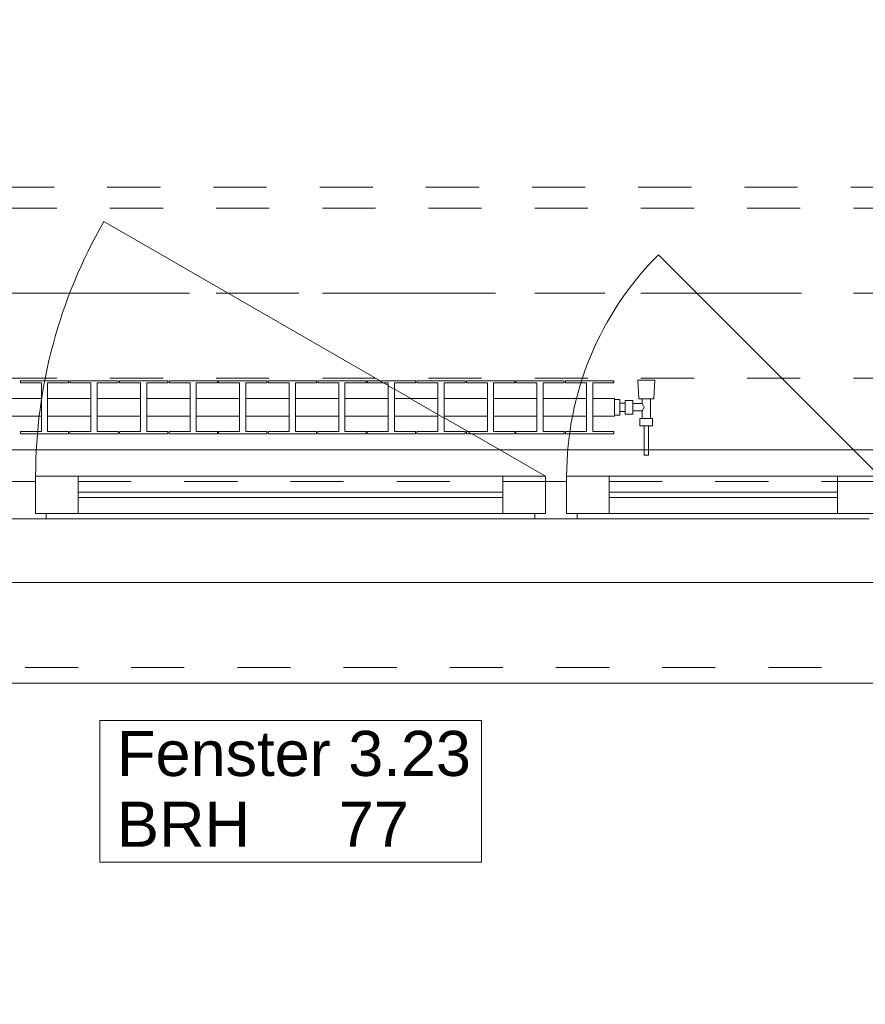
# Model space of a CAD drawing. Header units: metres. Extents: x -4 to 99, y -11 to 17.
# Tile 147 of 256: x 16.21 to 17.8, y -0.79 to 1.07. Entities that reach past the tile are written whole.
import ezdxf

# ---------------------------------------------------------------- set-up
doc = ezdxf.new("R2010")
doc.units = ezdxf.units.M
doc.header["$MEASUREMENT"] = 0
for name, pattern in [('Achse', [0.2, 0.1, -0.05, 0, -0.05]), ('Strichlinie doppelt', [0.546806, 0.264583, -0.105833, 0.070556, -0.105833]), ('Strichlinie eng', [0.115, 0.075, -0.04]), ('Untersicht', [0.1, 0.075, -0.025]), ('Wipeout_Contour', [1, 0, -1])]:
    doc.linetypes.add(name, pattern=pattern)
for name, color, linetype in [('152 - Bemaßung_ Beschriftung.Ausbau', 7, 'Continuous'), ('451 - Universal.Achsen Raster', 7, 'Continuous'), ('603 - Struktur.Bodenplatte_ Decke Roh', 7, 'Continuous'), ('604 - Struktur.Wand Aussen', 7, 'Continuous'), ('608 - Struktur.Träger', 7, 'Continuous'), ('650 - Abdeckung.Fußboden Aufbau', 7, 'Continuous'), ('801 - HKLSE.Heizung_ Klima_ Lüftung', 7, 'Continuous'), ('Neubau_653 - Abdeckung.TB Verkofferung', 7, 'Continuous')]:
    doc.layers.add(name, color=color, linetype=linetype)
doc.styles.add('ERSTELLTER_STIL_2', font='txt')
doc.dimstyles.new('ERSTELLTER_STIL__1', dxfattribs={"dimtxt": 0.1, "dimasz": 0.0532, "dimexe": 0.18, "dimexo": 0.0625, "dimgap": 0, "dimtad": 1, "dimzin": 0, "dimdsep": 46, "dimtxsty": 'ERSTELLTER_STIL_2', "dimblk": 'ARROWHEAD_2', "dimblk1": 'ARROWHEAD_2', "dimblk2": 'ARROWHEAD_2', "dimcen": 0.09, "dimse1": 1, "dimse2": 1, "dimclrd": 7, "dimclre": 7, "dimclrt": 7, "dimazin": 0, "dimtfac": 1, "dimtdec": 4, "dimtmove": 0, "dimatfit": 3, "dimfxl": 1, "dimtolj": 1, "dimtzin": 0, "dimarcsym": 0})
doc.dimstyles.new('ERSTELLTER_STIL__2', dxfattribs={"dimtxt": 0.1, "dimasz": 0.0532, "dimexe": 0.18, "dimexo": 0.0625, "dimgap": 0, "dimtad": 1, "dimtih": 1, "dimtoh": 1, "dimzin": 0, "dimdsep": 46, "dimtxsty": 'ERSTELLTER_STIL_2', "dimblk": 'ARROWHEAD_2', "dimblk1": 'ARROWHEAD_2', "dimblk2": 'ARROWHEAD_2', "dimcen": 0.09, "dimse1": 1, "dimse2": 1, "dimclrd": 7, "dimclre": 7, "dimclrt": 7, "dimazin": 0, "dimtfac": 1, "dimtdec": 4, "dimtmove": 0, "dimatfit": 3, "dimfxl": 1, "dimtolj": 1, "dimtzin": 0, "dimarcsym": 0})
doc.dimstyles.new('ERSTELLTER_STIL__4', dxfattribs={"dimtxt": 0.1, "dimasz": 0.0532, "dimexe": 0.18, "dimexo": 0.0625, "dimgap": 0, "dimtad": 1, "dimzin": 0, "dimdsep": 46, "dimtxsty": 'ERSTELLTER_STIL_2', "dimblk": 'ARROWHEAD_2', "dimblk1": 'ARROWHEAD_2', "dimblk2": 'ARROWHEAD_2', "dimcen": 0.09, "dimse1": 1, "dimse2": 1, "dimclrd": 7, "dimclre": 7, "dimclrt": 7, "dimazin": 0, "dimtfac": 1, "dimtdec": 4, "dimtmove": 2, "dimatfit": 3, "dimfxl": 1, "dimtolj": 1, "dimtzin": 0, "dimarcsym": 0})

# ---------------------------------------------------------------- blocks, each defined once
blk = doc.blocks.new('*D363')
at = {"layer": '152 - Bemaßung_ Beschriftung.Ausbau', "color": 7, "linetype": 'Continuous', "lineweight": 5}
for p, q in [((-1.675, 0.005), (-1.675, 0.245)), ((-1.71, 0.0252), (-1.64, -0.0152)), ((-1.6225, 0.005), (-1.7275, 0.005)), ((-1.675, -0.145), (-1.675, 0.005)), ((-1.71, -0.1248), (-1.64, -0.1652)), ((-1.6225, -0.145), (-1.7275, -0.145)), ((-1.675, -0.1792), (-1.675, -0.145))]:
    blk.add_line(p, q, dxfattribs=at)
at = {"layer": '152 - Bemaßung_ Beschriftung.Ausbau', "color": 7, "lineweight": 5, "insert": (-1.6866, -0.1459), "char_height": 0.1, "attachment_point": 7, "rotation": 90, "style": 'ERSTELLTER_STIL_2'}
blk.add_mtext('\\A1;{\\pql;\\fArial|b0|i0|c0|p38;15}', dxfattribs=at)
blk = doc.blocks.new('ARROWHEAD_2')
at = {"color": 0, "linetype": 'Continuous', "lineweight": 0}
for p, q in [((-0.378, -0.655), (0.378, 0.655)), ((0, 0), (-1, 0))]:
    blk.add_line(p, q, dxfattribs=at)
blk = doc.blocks.new('*D364')
at = {"layer": '152 - Bemaßung_ Beschriftung.Ausbau', "color": 7, "linetype": 'Continuous', "lineweight": 5}
blk.add_line((-1.71, 0.0252), (-1.64, -0.0152), dxfattribs=at)
blk = doc.blocks.new('*D369')
at = {"layer": '152 - Bemaßung_ Beschriftung.Ausbau', "color": 7, "linetype": 'Continuous', "lineweight": 5}
for p, q in [((-2.175, 0.005), (-2.175, 0.245)), ((-2.21, 0.0252), (-2.14, -0.0152)), ((-2.1225, 0.005), (-2.2275, 0.005)), ((-2.175, -0.145), (-2.175, 0.005)), ((-2.21, -0.1248), (-2.14, -0.1652)), ((-2.1225, -0.145), (-2.2275, -0.145)), ((-2.175, -0.1792), (-2.175, -0.145))]:
    blk.add_line(p, q, dxfattribs=at)
at = {"layer": '152 - Bemaßung_ Beschriftung.Ausbau', "color": 7, "lineweight": 5, "insert": (-2.1845, -0.1451), "char_height": 0.1, "attachment_point": 7, "rotation": 90, "style": 'ERSTELLTER_STIL_2'}
blk.add_mtext('\\A1;{\\pql;\\fArial|b0|i0|c0|p38;15}', dxfattribs=at)
blk = doc.blocks.new('*D370')
at = {"layer": '152 - Bemaßung_ Beschriftung.Ausbau', "color": 7, "linetype": 'Continuous', "lineweight": 5}
for p, q in [((-2.21, 0.2702), (-2.14, 0.2298)), ((-2.14, 0.2248), (-2.21, 0.2652)), ((-2.1225, 0.245), (-2.2275, 0.245)), ((-2.175, 0.005), (-2.175, 0.245)), ((-2.21, 0.0252), (-2.14, -0.0152))]:
    blk.add_line(p, q, dxfattribs=at)
at = {"layer": '152 - Bemaßung_ Beschriftung.Ausbau', "color": 7, "lineweight": 5, "insert": (-2.195, 0.0491), "char_height": 0.1, "attachment_point": 7, "rotation": 90, "style": 'ERSTELLTER_STIL_2'}
blk.add_mtext('\\A1;{\\pql;\\fArial|b0|i0|c0|p38;24}', dxfattribs=at)
blk = doc.blocks.new('*D393')
at = {"layer": '152 - Bemaßung_ Beschriftung.Ausbau', "color": 7, "linetype": 'Continuous', "lineweight": 5}
for p, q in [((15.5402, -4.025), (15.4998, -4.095)), ((15.52, -4.1125), (15.52, -4.0075)), ((17.9402, -4.025), (17.8998, -4.095)), ((17.92, -4.1125), (17.92, -4.0075)), ((14.32, -4.06), (15.52, -4.06)), ((15.52, -4.06), (17.92, -4.06)), ((17.92, -4.06), (19.12, -4.06))]:
    blk.add_line(p, q, dxfattribs=at)
at = {"layer": '152 - Bemaßung_ Beschriftung.Ausbau', "color": 7, "lineweight": 5, "char_height": 0.1, "attachment_point": 7, "style": 'ERSTELLTER_STIL_2'}
for s, insert in [('\\A1;{\\pql;\\fArial|b0|i0|c0|p38;2,40}', (16.587, -4.04)), ('\\A1;{\\pql;\\fArial|b0|i0|c0|p38;2,01}', (16.587, -4.18))]:
    blk.add_mtext(s, dxfattribs=dict(at, insert=insert))
blk = doc.blocks.new('*D429')
at = {"layer": '152 - Bemaßung_ Beschriftung.Ausbau', "color": 7, "linetype": 'Continuous', "lineweight": 5}
for p, q in [((11.4, -4.6125), (11.4, -4.5075)), ((18.47, -4.6125), (18.47, -4.5075)), ((11.4202, -4.525), (11.3798, -4.595)), ((18.4902, -4.525), (18.4498, -4.595)), ((11.27, -4.56), (11.4, -4.56)), ((11.4, -4.56), (18.47, -4.56))]:
    blk.add_line(p, q, dxfattribs=at)
at = {"layer": '152 - Bemaßung_ Beschriftung.Ausbau', "color": 7, "lineweight": 5, "char_height": 0.1, "attachment_point": 7, "style": 'ERSTELLTER_STIL_2'}
for s, insert in [('\\A1;{\\pql;\\fArial|b0|i0|c0|p38;7,07}', (14.7261, -4.54)), ('\\A1;{\\pql;\\fArial|b0|i0|c0|p38;12}', (18.298, -4.54))]:
    blk.add_mtext(s, dxfattribs=dict(at, insert=insert))
blk = doc.blocks.new('*D468')
at = {"layer": '152 - Bemaßung_ Beschriftung.Ausbau', "color": 7, "linetype": 'Continuous', "lineweight": 5}
for p, q in [((15.08, -5.1125), (15.08, -5.0075)), ((18.38, -5.1125), (18.38, -5.0075)), ((15.1002, -5.025), (15.0598, -5.095)), ((18.4002, -5.025), (18.3598, -5.095)), ((14.78, -5.06), (15.08, -5.06)), ((15.08, -5.06), (18.38, -5.06)), ((18.38, -5.06), (18.68, -5.06))]:
    blk.add_line(p, q, dxfattribs=at)
at = {"layer": '152 - Bemaßung_ Beschriftung.Ausbau', "color": 7, "lineweight": 5, "insert": (16.597, -5.04), "char_height": 0.1, "attachment_point": 7, "style": 'ERSTELLTER_STIL_2'}
blk.add_mtext('\\A1;{\\pql;\\fArial|b0|i0|c0|p38;3,30}', dxfattribs=at)
blk = doc.blocks.new('*D497')
at = {"layer": '152 - Bemaßung_ Beschriftung.Ausbau', "color": 7, "linetype": 'Continuous', "lineweight": 5}
for p, q in [((-0.165, -5.6125), (-0.165, -5.5075)), ((62.425, -5.6125), (62.425, -5.5075)), ((-0.1448, -5.525), (-0.1852, -5.595)), ((62.4048, -5.595), (62.4452, -5.525)), ((-0.1992, -5.56), (-0.165, -5.56)), ((-0.165, -5.56), (62.425, -5.56)), ((62.425, -5.56), (62.4593, -5.56))]:
    blk.add_line(p, q, dxfattribs=at)
at = {"layer": '152 - Bemaßung_ Beschriftung.Ausbau', "color": 7, "lineweight": 5, "insert": (30.959, -5.54), "char_height": 0.1, "attachment_point": 7, "style": 'ERSTELLTER_STIL_2'}
blk.add_mtext('\\A1;{\\pql;\\fArial|b0|i0|c0|p38;62,59}', dxfattribs=at)

msp = doc.modelspace()

# ---------------------------------------------------------------- linework, layer by layer
at = {"layer": '451 - Universal.Achsen Raster', "color": 160, "linetype": 'Strichlinie doppelt', "lineweight": 9, "true_color": 0x3232ff}
msp.add_line((64.935, 0.55), (-3.175, 0.55), dxfattribs=at)
at = {"layer": '603 - Struktur.Bodenplatte_ Decke Roh', "color": 7, "linetype": 'Continuous', "lineweight": 18, "flags": 128}
msp.add_lwpolyline([(-0.015, 0.005), (43.73, 0.005)], dxfattribs=at)
at = {"layer": '604 - Struktur.Wand Aussen', "color": 7, "linetype": 'Continuous', "lineweight": 13}
for p, q in [((16.24, 0.135), (16.24, 0.205)), ((16.24, 0.205), (16.32, 0.205)), ((16.32, 0.205), (17.12, 0.205)), ((16.32, 0.205), (16.32, 0.135)), ((17.12, 0.135), (17.12, 0.205)), ((17.12, 0.205), (17.2, 0.205)), ((17.2, 0.205), (17.2, 0.135)), ((17.24, 0.135), (17.24, 0.205)), ((17.24, 0.205), (17.32, 0.205)), ((17.32, 0.205), (17.75, 0.205)), ((17.32, 0.205), (17.32, 0.135)), ((17.75, 0.135), (17.75, 0.205)), ((17.75, 0.205), (17.83, 0.205)), ((16.2, 0.195), (16.22, 0.195)), ((16.22, 0.195), (16.24, 0.195)), ((16.24, 0.195), (16.24, 0.135)), ((17.2, 0.135), (17.2, 0.195)), ((17.2, 0.195), (17.22, 0.195)), ((17.22, 0.195), (17.24, 0.195)), ((17.24, 0.195), (17.24, 0.135)), ((16.32, 0.175), (17.12, 0.175)), ((17.32, 0.175), (17.75, 0.175)), ((17.12, 0.165), (16.32, 0.165)), ((17.75, 0.165), (17.32, 0.165)), ((16.24, 0.135), (16.26, 0.135)), ((16.32, 0.135), (16.24, 0.135)), ((16.26, 0.135), (16.26, 0.125)), ((17.12, 0.135), (16.32, 0.135)), ((17.2, 0.135), (17.12, 0.135)), ((17.18, 0.125), (17.18, 0.135)), ((17.18, 0.135), (17.2, 0.135)), ((17.24, 0.135), (17.26, 0.135)), ((17.32, 0.135), (17.24, 0.135)), ((17.26, 0.135), (17.26, 0.125)), ((17.75, 0.135), (17.32, 0.135)), ((17.83, 0.135), (17.75, 0.135)), ((16.22, 0.125), (16.18, 0.125)), ((16.26, 0.125), (16.22, 0.125)), ((17.18, 0.125), (16.26, 0.125)), ((17.22, 0.125), (17.18, 0.125)), ((17.26, 0.125), (17.22, 0.125)), ((17.81, 0.125), (17.26, 0.125))]:
    msp.add_line(p, q, dxfattribs=at)
at = {"layer": '604 - Struktur.Wand Aussen', "color": 7, "linetype": 'Strichlinie eng', "lineweight": 9}
msp.add_line((15.62, -0.155), (17.82, -0.155), dxfattribs=at)
at = {"layer": '604 - Struktur.Wand Aussen', "color": 7, "linetype": 'Continuous', "lineweight": 9}
msp.add_line((15.62, -0.185), (17.82, -0.185), dxfattribs=at)
at = {"layer": '604 - Struktur.Wand Aussen', "color": 7, "linetype": 'Continuous', "lineweight": 9, "flags": 128}
msp.add_lwpolyline([(16.3606, -0.5221), (17.0794, -0.5221), (17.0794, -0.3886), (17.0794, -0.255), (16.3606, -0.255), (16.3606, -0.3886)], close=True, dxfattribs=at)
at = {"layer": '608 - Struktur.Träger', "color": 7, "linetype": 'Untersicht', "lineweight": 13}
msp.add_line((0.38, 0.71), (61.88, 0.71), dxfattribs=at)
at = {"layer": '608 - Struktur.Träger', "color": 7, "linetype": 'Achse', "lineweight": 9}
msp.add_line((0.38, 0.55), (61.88, 0.55), dxfattribs=at)
at = {"layer": '650 - Abdeckung.Fußboden Aufbau', "color": 7, "linetype": 'Continuous', "lineweight": 13, "flags": 128}
msp.add_lwpolyline([(14.995, 5.805), (14.995, 0.71), (15.09, 0.71), (15.09, 0.255), (18.37, 0.255), (18.37, 0.71), (18.47, 0.71), (18.47, 5.19), (18.37, 5.19), (18.37, 5.805), (17.86, 5.805)], dxfattribs=at)
at = {"layer": 'Neubau_653 - Abdeckung.TB Verkofferung', "color": 1, "linetype": 'Untersicht', "lineweight": 9}
for p, q in [((7.975, 0.7495), (29.23, 0.7495)), ((7.92, 0.195), (29.23, 0.195))]:
    msp.add_line(p, q, dxfattribs=at)

# ---------------------------------------------------------------- texts
at = {"layer": '604 - Struktur.Wand Aussen', "color": 7, "lineweight": 9, "char_height": 0.085, "style": 'ERSTELLTER_STIL_2'}
for s, insert, attachment_point in [('\\A1;{\\pql;\\pt0;\\fArial|b0|i0|c0|p38;Fenster 3.23}', (16.3932, -0.3609), 7), ('\\A1;{\\pql;\\pt0;\\fArial|b0|i0|c0|p38;}', (16.9399, -0.3886), 1), ('\\A1;{\\pql;\\pt0,0.05;\\fArial|b0|i0|c0|p38;77\\fArial|b0|i0|c0|p38;\\A1{\\H.66x;\\S^  ;}\\fArial|b0|i0|c0|p38;\\fArial|b0|i0|c0|p38;\\A1{\\H.66x;\\S^  ;}}', (16.8109, -0.408), 1), ('\\A1;{\\pql;\\pt0;\\fArial|b0|i0|c0|p38;BRH}', (16.3932, -0.408), 1)]:
    msp.add_mtext(s, dxfattribs=dict(at, insert=insert, attachment_point=attachment_point))

# ---------------------------------------------------------------- dimensions: what is measured, and where the dimension line sits
at = {"layer": '152 - Bemaßung_ Beschriftung.Ausbau', "color": 7, "linetype": 'Continuous', "lineweight": 5}
for base, p1, p2, picture, middle in [((17.92, -4.06), (15.52, 0.125), (17.92, 0.125), '*D393', (16.7169, -3.99)), ((62.425, -5.56), (-0.165, -0.145), (62.425, -0.145), '*D497', (31.127, -5.49))]:
    dim = msp.add_linear_dim(base=base, p1=p1, p2=p2, dimstyle='ERSTELLTER_STIL__2', dxfattribs=at)
    dim.commit()
    dim.dimension.update_dxf_attribs({"geometry": picture, "text_midpoint": middle, "dimtype": 160})
dim = msp.add_linear_dim(base=(-1.675, 0.005), p1=(62.275025, 0.005), p2=(-0.015, 0.005), angle=90, dimstyle='ERSTELLTER_STIL__1', dxfattribs=at)
dim.commit()
dim.dimension.update_dxf_attribs({"geometry": '*D364', "text_midpoint": (-1.7450000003, 0.001853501), "dimtype": 160, "text_rotation": 90})

# ---------------------------------------------------------------- next in the draw order: wipeouts: each hides what was drawn before it
at = {"color": 254, "linetype": 'Wipeout_Contour', "lineweight": 0, "ltscale": 4060.049633}
msp.add_wipeout([(17.33, 0.3183), (17.33, 0.3517), (17.2892, 0.3517), (17.2892, 0.3808), (17.3288, 0.3808), (17.3288, 0.385), (17.2378, 0.385), (17.2378, 0.3808), (17.2775, 0.3808), (17.2775, 0.3517), (17.1958, 0.3517), (17.1958, 0.3808), (17.2355, 0.3808), (17.2355, 0.385), (17.1445, 0.385), (17.1445, 0.3808), (17.1842, 0.3808), (17.1842, 0.3517), (17.1025, 0.3517), (17.1025, 0.3808), (17.1422, 0.3808), (17.1422, 0.385), (17.0512, 0.385), (17.0512, 0.3808), (17.0908, 0.3808), (17.0908, 0.3517), (17.0092, 0.3517), (17.0092, 0.3808), (17.0488, 0.3808), (17.0488, 0.385), (16.9578, 0.385), (16.9578, 0.3808), (16.9975, 0.3808), (16.9975, 0.3517), (16.9158, 0.3517), (16.9158, 0.3808), (16.9555, 0.3808), (16.9555, 0.385), (16.8645, 0.385), (16.8645, 0.3808), (16.9042, 0.3808), (16.9042, 0.3517), (16.8225, 0.3517), (16.8225, 0.3808), (16.8622, 0.3808), (16.8622, 0.385), (16.7712, 0.385), (16.7712, 0.3808), (16.8108, 0.3808), (16.8108, 0.3517), (16.7292, 0.3517), (16.7292, 0.3808), (16.7688, 0.3808), (16.7688, 0.385), (16.6778, 0.385), (16.6778, 0.3808), (16.7175, 0.3808), (16.7175, 0.3517), (16.6358, 0.3517), (16.6358, 0.3808), (16.6755, 0.3808), (16.6755, 0.385), (16.5845, 0.385), (16.5845, 0.3808), (16.6242, 0.3808), (16.6242, 0.3517), (16.5425, 0.3517), (16.5425, 0.3808), (16.5822, 0.3808), (16.5822, 0.385), (16.4912, 0.385), (16.4912, 0.3808), (16.5308, 0.3808), (16.5308, 0.3517), (16.4492, 0.3517), (16.4492, 0.3808), (16.4888, 0.3808), (16.4888, 0.385), (16.3978, 0.385), (16.3978, 0.3808), (16.4375, 0.3808), (16.4375, 0.3517), (16.3558, 0.3517), (16.3558, 0.3808), (16.3955, 0.3808), (16.3955, 0.385), (16.3045, 0.385), (16.3045, 0.3808), (16.3442, 0.3808), (16.3442, 0.3517), (16.2625, 0.3517), (16.2625, 0.3808), (16.3022, 0.3808), (16.3022, 0.385), (16.2112, 0.385), (16.2112, 0.3808), (16.2508, 0.3808), (16.2508, 0.3517), (16.1692, 0.3517), (16.1692, 0.3808), (16.2088, 0.3808), (16.2088, 0.385), (16.1178, 0.385), (16.1178, 0.3808), (16.1575, 0.3808), (16.1575, 0.3517), (16.0758, 0.3517), (16.0758, 0.3808), (16.1155, 0.3808), (16.1155, 0.385), (16.0245, 0.385), (16.0245, 0.3808), (16.0642, 0.3808), (16.0642, 0.3517), (15.9825, 0.3517), (15.9825, 0.3808), (16.0222, 0.3808), (16.0222, 0.385), (15.9312, 0.385), (15.9312, 0.3808), (15.9708, 0.3808), (15.9708, 0.3517), (15.93, 0.3517), (15.93, 0.3183), (15.9708, 0.3183), (15.9708, 0.2892), (15.9312, 0.2892), (15.9312, 0.285), (16.0222, 0.285), (16.0222, 0.2892), (15.9825, 0.2892), (15.9825, 0.3183), (16.0642, 0.3183), (16.0642, 0.2892), (16.0245, 0.2892), (16.0245, 0.285), (16.1155, 0.285), (16.1155, 0.2892), (16.0758, 0.2892), (16.0758, 0.3183), (16.1575, 0.3183), (16.1575, 0.2892), (16.1178, 0.2892), (16.1178, 0.285), (16.2088, 0.285), (16.2088, 0.2892), (16.1692, 0.2892), (16.1692, 0.3183), (16.2508, 0.3183), (16.2508, 0.2892), (16.2112, 0.2892), (16.2112, 0.285), (16.3022, 0.285), (16.3022, 0.2892), (16.2625, 0.2892), (16.2625, 0.3183), (16.3442, 0.3183), (16.3442, 0.2892), (16.3045, 0.2892), (16.3045, 0.285), (16.3955, 0.285), (16.3955, 0.2892), (16.3558, 0.2892), (16.3558, 0.3183), (16.4375, 0.3183), (16.4375, 0.2892), (16.3978, 0.2892), (16.3978, 0.285), (16.4888, 0.285), (16.4888, 0.2892), (16.4492, 0.2892), (16.4492, 0.3183), (16.5308, 0.3183), (16.5308, 0.2892), (16.4912, 0.2892), (16.4912, 0.285), (16.5822, 0.285), (16.5822, 0.2892), (16.5425, 0.2892), (16.5425, 0.3183), (16.6242, 0.3183), (16.6242, 0.2892), (16.5845, 0.2892), (16.5845, 0.285), (16.6755, 0.285), (16.6755, 0.2892), (16.6358, 0.2892), (16.6358, 0.3183), (16.7175, 0.3183), (16.7175, 0.2892), (16.6778, 0.2892), (16.6778, 0.285), (16.7688, 0.285), (16.7688, 0.2892), (16.7292, 0.2892), (16.7292, 0.3183), (16.8108, 0.3183), (16.8108, 0.2892), (16.7712, 0.2892), (16.7712, 0.285), (16.8622, 0.285), (16.8622, 0.2892), (16.8225, 0.2892), (16.8225, 0.3183), (16.9042, 0.3183), (16.9042, 0.2892), (16.8645, 0.2892), (16.8645, 0.285), (16.9555, 0.285), (16.9555, 0.2892), (16.9158, 0.2892), (16.9158, 0.3183), (16.9975, 0.3183), (16.9975, 0.2892), (16.9578, 0.2892), (16.9578, 0.285), (17.0488, 0.285), (17.0488, 0.2892), (17.0092, 0.2892), (17.0092, 0.3183), (17.0908, 0.3183), (17.0908, 0.2892), (17.0512, 0.2892), (17.0512, 0.285), (17.1422, 0.285), (17.1422, 0.2892), (17.1025, 0.2892), (17.1025, 0.3183), (17.1842, 0.3183), (17.1842, 0.2892), (17.1445, 0.2892), (17.1445, 0.285), (17.2355, 0.285), (17.2355, 0.2892), (17.1958, 0.2892), (17.1958, 0.3183), (17.2775, 0.3183), (17.2775, 0.2892), (17.2378, 0.2892), (17.2378, 0.285), (17.3288, 0.285), (17.3288, 0.2892), (17.2892, 0.2892), (17.2892, 0.3183)], dxfattribs=at).dxf.layer = '801 - HKLSE.Heizung_ Klima_ Lüftung'

# ---------------------------------------------------------------- next in the draw order: linework, layer by layer
at = {"layer": '604 - Struktur.Wand Aussen', "color": 7, "linetype": 'Continuous', "lineweight": 9}
msp.add_line((17.2, 0.205), (16.3686, 0.685), dxfattribs=at)
msp.add_arc((17.2, 0.205), 0.96, 150, 180, dxfattribs=at)
at = {"layer": '801 - HKLSE.Heizung_ Klima_ Lüftung', "color": 7, "linetype": 'Continuous', "lineweight": 5}
for p, q in [((16.3022, 0.385), (16.2112, 0.385)), ((16.2112, 0.385), (16.2112, 0.3808)), ((16.3022, 0.385), (16.2112, 0.385)), ((16.2112, 0.385), (16.2112, 0.3808)), ((16.2112, 0.3808), (16.2508, 0.3808)), ((16.2508, 0.3808), (16.2508, 0.2892)), ((16.2625, 0.2892), (16.2625, 0.3808)), ((16.2625, 0.3808), (16.3022, 0.3808)), ((16.3022, 0.3808), (16.3022, 0.385)), ((16.3955, 0.385), (16.3045, 0.385)), ((16.3955, 0.385), (16.3045, 0.385)), ((16.3045, 0.385), (16.3045, 0.3808)), ((16.3045, 0.3808), (16.3442, 0.3808)), ((16.3442, 0.3808), (16.3442, 0.2892)), ((16.3558, 0.2892), (16.3558, 0.3808)), ((16.3558, 0.3808), (16.3955, 0.3808)), ((16.3955, 0.3808), (16.3955, 0.385)), ((16.4888, 0.385), (16.3978, 0.385)), ((16.4888, 0.385), (16.3978, 0.385)), ((16.3978, 0.385), (16.3978, 0.3808)), ((16.3978, 0.3808), (16.4375, 0.3808)), ((16.4375, 0.3808), (16.4375, 0.2892)), ((16.4492, 0.2892), (16.4492, 0.3808)), ((16.4492, 0.3808), (16.4888, 0.3808)), ((16.4888, 0.3808), (16.4888, 0.385)), ((16.4888, 0.3808), (16.4888, 0.385)), ((16.5822, 0.385), (16.4912, 0.385)), ((16.4912, 0.385), (16.4912, 0.3808)), ((16.5822, 0.385), (16.4912, 0.385)), ((16.4912, 0.385), (16.4912, 0.3808)), ((16.4912, 0.3808), (16.5308, 0.3808)), ((16.5308, 0.3808), (16.5308, 0.2892)), ((16.5425, 0.2892), (16.5425, 0.3808)), ((16.5425, 0.3808), (16.5822, 0.3808)), ((16.5822, 0.3808), (16.5822, 0.385)), ((16.6755, 0.385), (16.5845, 0.385)), ((16.5845, 0.385), (16.5845, 0.3808)), ((16.6755, 0.385), (16.5845, 0.385)), ((16.5845, 0.385), (16.5845, 0.3808)), ((16.5845, 0.3808), (16.6242, 0.3808)), ((16.6242, 0.3808), (16.6242, 0.2892)), ((16.6358, 0.2892), (16.6358, 0.3808)), ((16.6358, 0.3808), (16.6755, 0.3808)), ((16.6755, 0.3808), (16.6755, 0.385)), ((16.7688, 0.385), (16.6778, 0.385)), ((16.7688, 0.385), (16.6778, 0.385)), ((16.6778, 0.385), (16.6778, 0.3808)), ((16.6778, 0.3808), (16.7175, 0.3808)), ((16.7175, 0.3808), (16.7175, 0.2892)), ((16.7292, 0.2892), (16.7292, 0.3808)), ((16.7292, 0.3808), (16.7688, 0.3808)), ((16.7688, 0.3808), (16.7688, 0.385)), ((16.7688, 0.3808), (16.7688, 0.385)), ((16.8622, 0.385), (16.7712, 0.385)), ((16.8622, 0.385), (16.7712, 0.385)), ((16.7712, 0.385), (16.7712, 0.3808)), ((16.7712, 0.3808), (16.8108, 0.3808)), ((16.8108, 0.3808), (16.8108, 0.2892)), ((16.8225, 0.2892), (16.8225, 0.3808)), ((16.8225, 0.3808), (16.8622, 0.3808)), ((16.8622, 0.3808), (16.8622, 0.385)), ((16.9555, 0.385), (16.8645, 0.385)), ((16.8645, 0.385), (16.8645, 0.3808)), ((16.9555, 0.385), (16.8645, 0.385)), ((16.8645, 0.385), (16.8645, 0.3808)), ((16.8645, 0.3808), (16.9042, 0.3808)), ((16.9042, 0.3808), (16.9042, 0.2892)), ((16.9158, 0.2892), (16.9158, 0.3808)), ((16.9158, 0.3808), (16.9555, 0.3808)), ((16.9555, 0.3808), (16.9555, 0.385)), ((16.9555, 0.3808), (16.9555, 0.385)), ((17.0488, 0.385), (16.9578, 0.385)), ((17.0488, 0.385), (16.9578, 0.385)), ((16.9578, 0.385), (16.9578, 0.3808)), ((16.9578, 0.3808), (16.9975, 0.3808)), ((16.9975, 0.3808), (16.9975, 0.2892)), ((17.0092, 0.2892), (17.0092, 0.3808)), ((17.0092, 0.3808), (17.0488, 0.3808)), ((17.0488, 0.3808), (17.0488, 0.385)), ((17.1422, 0.385), (17.0512, 0.385)), ((17.0512, 0.385), (17.0512, 0.3808)), ((17.1422, 0.385), (17.0512, 0.385)), ((17.0512, 0.385), (17.0512, 0.3808)), ((17.0512, 0.3808), (17.0908, 0.3808)), ((17.0908, 0.3808), (17.0908, 0.2892)), ((17.1025, 0.2892), (17.1025, 0.3808)), ((17.1025, 0.3808), (17.1422, 0.3808)), ((17.1422, 0.3808), (17.1422, 0.385)), ((17.2355, 0.385), (17.1445, 0.385)), ((17.1445, 0.385), (17.1445, 0.3808)), ((17.2355, 0.385), (17.1445, 0.385)), ((17.1445, 0.385), (17.1445, 0.3808)), ((17.1445, 0.3808), (17.1842, 0.3808)), ((17.1842, 0.3808), (17.1842, 0.2892)), ((17.1958, 0.2892), (17.1958, 0.3808)), ((17.1958, 0.3808), (17.2355, 0.3808)), ((17.2355, 0.3808), (17.2355, 0.385)), ((17.2355, 0.3808), (17.2355, 0.385)), ((17.2378, 0.385), (17.2378, 0.3808)), ((17.2378, 0.3808), (17.2775, 0.3808)), ((17.2775, 0.3808), (17.2775, 0.2892)), ((17.2892, 0.2892), (17.2892, 0.3808)), ((16.2508, 0.3517), (16.1692, 0.3517)), ((16.3442, 0.3517), (16.2625, 0.3517)), ((16.4375, 0.3517), (16.3558, 0.3517)), ((16.5308, 0.3517), (16.4492, 0.3517)), ((16.6242, 0.3517), (16.5425, 0.3517)), ((16.7175, 0.3517), (16.6358, 0.3517)), ((16.8108, 0.3517), (16.7292, 0.3517)), ((16.9042, 0.3517), (16.8225, 0.3517)), ((16.9975, 0.3517), (16.9158, 0.3517)), ((17.0908, 0.3517), (17.0092, 0.3517)), ((17.1842, 0.3517), (17.1025, 0.3517)), ((17.2775, 0.3517), (17.1958, 0.3517)), ((16.2508, 0.3183), (16.1692, 0.3183)), ((16.3442, 0.3183), (16.2625, 0.3183)), ((16.4375, 0.3183), (16.3558, 0.3183)), ((16.5308, 0.3183), (16.4492, 0.3183)), ((16.6242, 0.3183), (16.5425, 0.3183)), ((16.7175, 0.3183), (16.6358, 0.3183)), ((16.8108, 0.3183), (16.7292, 0.3183)), ((16.9042, 0.3183), (16.8225, 0.3183)), ((16.9975, 0.3183), (16.9158, 0.3183)), ((17.0908, 0.3183), (17.0092, 0.3183)), ((17.1842, 0.3183), (17.1025, 0.3183)), ((17.2775, 0.3183), (17.1958, 0.3183)), ((16.2112, 0.2892), (16.2112, 0.285)), ((16.2508, 0.2892), (16.2112, 0.2892)), ((16.2112, 0.2892), (16.2112, 0.285)), ((16.2112, 0.285), (16.3022, 0.285)), ((16.3022, 0.2892), (16.2625, 0.2892)), ((16.3022, 0.285), (16.3022, 0.2892)), ((16.3442, 0.2892), (16.3045, 0.2892)), ((16.3045, 0.2892), (16.3045, 0.285)), ((16.3045, 0.285), (16.3955, 0.285)), ((16.3955, 0.2892), (16.3558, 0.2892)), ((16.3955, 0.285), (16.3955, 0.2892)), ((16.4375, 0.2892), (16.3978, 0.2892)), ((16.3978, 0.2892), (16.3978, 0.285)), ((16.3978, 0.285), (16.4888, 0.285)), ((16.4888, 0.2892), (16.4492, 0.2892)), ((16.4888, 0.285), (16.4888, 0.2892)), ((16.4888, 0.285), (16.4888, 0.2892)), ((16.4912, 0.2892), (16.4912, 0.285)), ((16.5308, 0.2892), (16.4912, 0.2892)), ((16.4912, 0.2892), (16.4912, 0.285)), ((16.4912, 0.285), (16.5822, 0.285)), ((16.5822, 0.2892), (16.5425, 0.2892)), ((16.5822, 0.285), (16.5822, 0.2892)), ((16.5845, 0.2892), (16.5845, 0.285)), ((16.6242, 0.2892), (16.5845, 0.2892)), ((16.5845, 0.2892), (16.5845, 0.285)), ((16.5845, 0.285), (16.6755, 0.285)), ((16.6755, 0.2892), (16.6358, 0.2892)), ((16.6755, 0.285), (16.6755, 0.2892)), ((16.7175, 0.2892), (16.6778, 0.2892)), ((16.6778, 0.2892), (16.6778, 0.285)), ((16.6778, 0.285), (16.7688, 0.285)), ((16.7688, 0.2892), (16.7292, 0.2892)), ((16.7688, 0.285), (16.7688, 0.2892)), ((16.7688, 0.285), (16.7688, 0.2892)), ((16.8108, 0.2892), (16.7712, 0.2892)), ((16.7712, 0.2892), (16.7712, 0.285)), ((16.7712, 0.285), (16.8622, 0.285)), ((16.8622, 0.2892), (16.8225, 0.2892)), ((16.8622, 0.285), (16.8622, 0.2892)), ((16.8645, 0.2892), (16.8645, 0.285)), ((16.9042, 0.2892), (16.8645, 0.2892)), ((16.8645, 0.2892), (16.8645, 0.285)), ((16.8645, 0.285), (16.9555, 0.285)), ((16.9555, 0.2892), (16.9158, 0.2892)), ((16.9555, 0.285), (16.9555, 0.2892)), ((16.9555, 0.285), (16.9555, 0.2892)), ((16.9975, 0.2892), (16.9578, 0.2892)), ((16.9578, 0.2892), (16.9578, 0.285)), ((16.9578, 0.285), (17.0488, 0.285)), ((17.0488, 0.2892), (17.0092, 0.2892)), ((17.0488, 0.285), (17.0488, 0.2892)), ((17.0512, 0.2892), (17.0512, 0.285)), ((17.0908, 0.2892), (17.0512, 0.2892)), ((17.0512, 0.2892), (17.0512, 0.285)), ((17.0512, 0.285), (17.1422, 0.285)), ((17.1422, 0.2892), (17.1025, 0.2892)), ((17.1422, 0.285), (17.1422, 0.2892)), ((17.1445, 0.2892), (17.1445, 0.285)), ((17.1842, 0.2892), (17.1445, 0.2892)), ((17.1445, 0.2892), (17.1445, 0.285)), ((17.1445, 0.285), (17.2355, 0.285)), ((17.2355, 0.2892), (17.1958, 0.2892)), ((17.2355, 0.285), (17.2355, 0.2892)), ((17.2355, 0.285), (17.2355, 0.2892)), ((17.2775, 0.2892), (17.2378, 0.2892)), ((17.2378, 0.2892), (17.2378, 0.285))]:
    msp.add_line(p, q, dxfattribs=at)

# ---------------------------------------------------------------- next in the draw order: wipeouts: each hides what was drawn before it
at = {"color": 254, "linetype": 'Wipeout_Contour', "lineweight": 0, "ltscale": 554.673032}
msp.add_wipeout([(17.33, 0.3497), (17.33, 0.3203), (17.34, 0.3203), (17.34, 0.327), (17.35, 0.327), (17.35, 0.322), (17.365, 0.322), (17.365, 0.328), (17.382, 0.328), (17.382, 0.314), (17.378, 0.314), (17.378, 0.3), (17.386, 0.3), (17.386, 0.245), (17.394, 0.245), (17.394, 0.3), (17.402, 0.3), (17.402, 0.314), (17.398, 0.314), (17.398, 0.351), (17.404, 0.351), (17.406, 0.386), (17.374, 0.386), (17.376, 0.351), (17.382, 0.351), (17.382, 0.342), (17.365, 0.342), (17.365, 0.348), (17.35, 0.348), (17.35, 0.343), (17.34, 0.343), (17.34, 0.3497)], dxfattribs=at).dxf.layer = '801 - HKLSE.Heizung_ Klima_ Lüftung'

# ---------------------------------------------------------------- next in the draw order: linework, layer by layer
at = {"layer": '604 - Struktur.Wand Aussen', "color": 7, "linetype": 'Continuous', "lineweight": 9}
for p, q in [((17.83, 0.205), (17.4128, 0.6222)), ((15.53, 0.255), (17.91, 0.255))]:
    msp.add_line(p, q, dxfattribs=at)
at = {"layer": '604 - Struktur.Wand Aussen', "color": 7, "linetype": 'Strichlinie eng', "lineweight": 9}
msp.add_line((15.53, 0.255), (17.91, 0.255), dxfattribs=at)
at = {"layer": '604 - Struktur.Wand Aussen', "color": 7, "linetype": 'Continuous', "lineweight": 9}
msp.add_arc((17.83, 0.205), 0.59, 135, 180, dxfattribs=at)
at = {"layer": '608 - Struktur.Träger', "color": 7, "linetype": 'Untersicht', "lineweight": 13}
msp.add_line((0.38, 0.39), (61.88, 0.39), dxfattribs=at)
at = {"layer": '801 - HKLSE.Heizung_ Klima_ Lüftung', "color": 7, "linetype": 'Continuous', "lineweight": 5}
for p, q in [((17.3288, 0.385), (17.2378, 0.385)), ((17.3288, 0.385), (17.2378, 0.385)), ((17.2892, 0.3808), (17.3288, 0.3808)), ((17.3288, 0.3808), (17.3288, 0.385)), ((17.3288, 0.3808), (17.3288, 0.385)), ((17.3787, 0.386), (17.374, 0.386)), ((17.374, 0.386), (17.3787, 0.386)), ((17.376, 0.351), (17.374, 0.386)), ((17.3787, 0.386), (17.39, 0.386)), ((17.39, 0.386), (17.3787, 0.386)), ((17.39, 0.386), (17.4013, 0.386)), ((17.4013, 0.386), (17.39, 0.386)), ((17.4013, 0.386), (17.406, 0.386)), ((17.406, 0.386), (17.4013, 0.386)), ((17.404, 0.351), (17.406, 0.386)), ((17.33, 0.3517), (17.2892, 0.3517)), ((17.33, 0.3468), (17.33, 0.3517)), ((17.34, 0.3497), (17.33, 0.3497)), ((17.34, 0.3497), (17.33, 0.3497)), ((17.34, 0.3497), (17.33, 0.3497)), ((17.34, 0.3497), (17.33, 0.3497)), ((17.33, 0.335), (17.33, 0.3468)), ((17.33, 0.3232), (17.33, 0.335)), ((17.34, 0.335), (17.34, 0.3497)), ((17.34, 0.335), (17.34, 0.3497)), ((17.34, 0.3407), (17.34, 0.343)), ((17.35, 0.343), (17.34, 0.343)), ((17.34, 0.335), (17.34, 0.3407)), ((17.34, 0.3203), (17.34, 0.335)), ((17.34, 0.3203), (17.34, 0.335)), ((17.34, 0.3293), (17.34, 0.335)), ((17.35, 0.3415), (17.35, 0.348)), ((17.365, 0.348), (17.35, 0.348)), ((17.35, 0.3285), (17.35, 0.3415)), ((17.365, 0.3415), (17.365, 0.348)), ((17.382, 0.342), (17.365, 0.342)), ((17.365, 0.3285), (17.365, 0.3415)), ((17.376, 0.351), (17.3801, 0.351)), ((17.3801, 0.351), (17.39, 0.351)), ((17.382, 0.342), (17.382, 0.351)), ((17.3837, 0.3399), (17.382, 0.342)), ((17.3842, 0.3389), (17.3837, 0.3399)), ((17.3861, 0.335), (17.3847, 0.3379)), ((17.3847, 0.3321), (17.3861, 0.335)), ((17.39, 0.351), (17.3999, 0.351)), ((17.398, 0.314), (17.398, 0.351)), ((17.3999, 0.351), (17.404, 0.351)), ((17.33, 0.3183), (17.2892, 0.3183)), ((17.33, 0.3183), (17.33, 0.3232)), ((17.34, 0.3203), (17.33, 0.3203)), ((17.34, 0.3203), (17.33, 0.3203)), ((17.34, 0.327), (17.34, 0.3293)), ((17.35, 0.327), (17.34, 0.327)), ((17.35, 0.322), (17.35, 0.3285)), ((17.365, 0.322), (17.35, 0.322)), ((17.365, 0.322), (17.365, 0.3285)), ((17.382, 0.328), (17.365, 0.328)), ((17.382, 0.328), (17.3837, 0.3301)), ((17.382, 0.314), (17.382, 0.328)), ((17.3837, 0.3301), (17.3842, 0.3311)), ((17.378, 0.314), (17.384, 0.314)), ((17.378, 0.3), (17.378, 0.314)), ((17.378, 0.3), (17.384, 0.3)), ((17.384, 0.314), (17.396, 0.314)), ((17.384, 0.3), (17.396, 0.3)), ((17.386, 0.245), (17.386, 0.3)), ((17.386, 0.3), (17.3872, 0.3)), ((17.3872, 0.3), (17.39, 0.3)), ((17.39, 0.3), (17.3928, 0.3)), ((17.3928, 0.3), (17.394, 0.3)), ((17.394, 0.245), (17.394, 0.3)), ((17.396, 0.314), (17.402, 0.314)), ((17.396, 0.3), (17.402, 0.3)), ((17.402, 0.3), (17.402, 0.314)), ((17.2378, 0.285), (17.3288, 0.285)), ((17.3288, 0.2892), (17.2892, 0.2892)), ((17.3288, 0.285), (17.3288, 0.2892)), ((17.3288, 0.285), (17.3288, 0.2892)), ((17.386, 0.245), (17.3872, 0.245)), ((17.3872, 0.245), (17.39, 0.245)), ((17.39, 0.245), (17.3928, 0.245)), ((17.3928, 0.245), (17.394, 0.245))]:
    msp.add_line(p, q, dxfattribs=at)

# ---------------------------------------------------------------- next in the draw order: dimensions: what is measured, and where the dimension line sits
at = {"layer": '152 - Bemaßung_ Beschriftung.Ausbau', "color": 7, "linetype": 'Continuous', "lineweight": 5}
for base, p1, p2, picture, middle in [((18.47, -4.56), (11.4, 2.95), (18.47, 2.95), '*D429', (14.856, -4.49)), ((18.38, -5.06), (15.08, 0.7), (18.38, 0.7), '*D468', (16.7268, -4.99))]:
    dim = msp.add_linear_dim(base=base, p1=p1, p2=p2, dimstyle='ERSTELLTER_STIL__2', dxfattribs=at)
    dim.commit()
    dim.dimension.update_dxf_attribs({"geometry": picture, "text_midpoint": middle, "dimtype": 160})
for base, p1, p2, dimstyle, picture, middle in [((-2.175, 0.245), (62.275, 0.005), (0.37, 0.245), 'ERSTELLTER_STIL__1', '*D370', (-2.245, 0.1253)), ((-2.175, 0.005), (-0.165, -0.145), (62.275, 0.005), 'ERSTELLTER_STIL__4', '*D369', (-2.2345, -0.0689)), ((-1.675, 0.005), (-0.165, -0.145), (62.275, 0.005), 'ERSTELLTER_STIL__4', '*D363', (-1.7366, -0.0697))]:
    dim = msp.add_linear_dim(base=base, p1=p1, p2=p2, angle=90, dimstyle=dimstyle, dxfattribs=at)
    dim.commit()
    dim.dimension.update_dxf_attribs({"geometry": picture, "text_midpoint": middle, "dimtype": 160, "text_rotation": 90})

doc.saveas('drawing.dxf')
